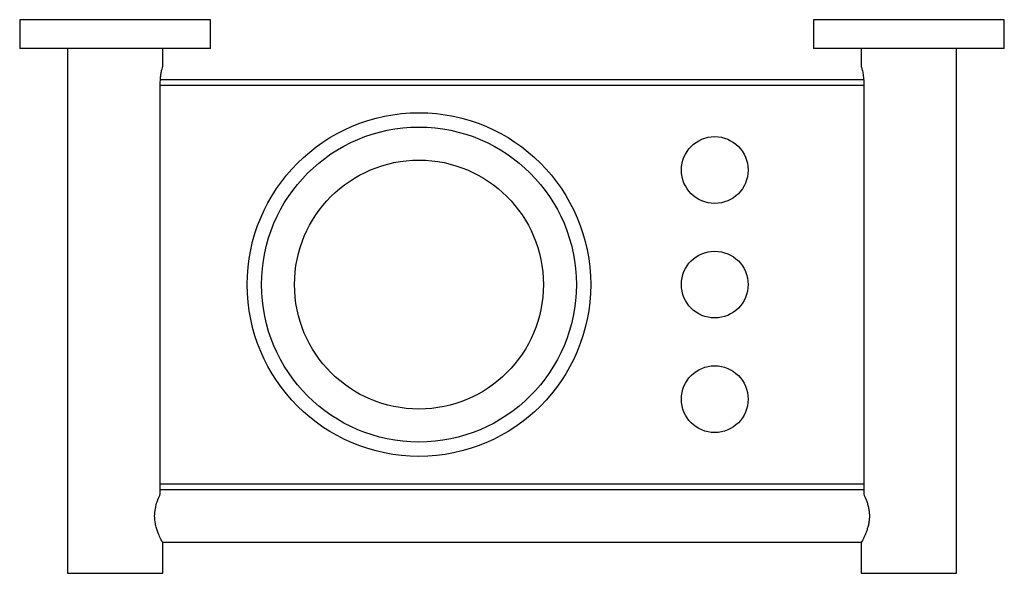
# Model space of a CAD drawing. Header units: millimetres. Extents: x 3870.698 to 3870.904, y 1809.175 to 1809.291.
import ezdxf

# ---------------------------------------------------------------- set-up
doc = ezdxf.new("R2010")
doc.units = ezdxf.units.MM
doc.layers.add('SANINDUSA', color=3, linetype='Continuous')

msp = doc.modelspace()

# ---------------------------------------------------------------- linework, layer by layer
at = {"layer": 'SANINDUSA'}
for p, q in [((3870.69797, 1809.29127), (3870.69797, 1809.28527)), ((3870.73797, 1809.29127), (3870.69797, 1809.29127)), ((3870.73797, 1809.28527), (3870.73797, 1809.29127)), ((3870.86437, 1809.29127), (3870.86437, 1809.28527)), ((3870.90437, 1809.29127), (3870.86437, 1809.29127)), ((3870.90437, 1809.28527), (3870.90437, 1809.29127)), ((3870.73797, 1809.28527), (3870.69797, 1809.28527)), ((3870.70797, 1809.28527), (3870.70797, 1809.17527)), ((3870.72797, 1809.28147), (3870.72797, 1809.28527)), ((3870.90437, 1809.28527), (3870.86437, 1809.28527)), ((3870.87437, 1809.28527), (3870.87437, 1809.28147)), ((3870.89437, 1809.17527), (3870.89437, 1809.28527)), ((3870.72745, 1809.19187), (3870.72745, 1809.27827)), ((3870.72747, 1809.27877), (3870.87488, 1809.27877)), ((3870.8749, 1809.27827), (3870.8749, 1809.19187)), ((3870.8749, 1809.27752), (3870.72745, 1809.27752)), ((3870.72745, 1809.19402), (3870.8749, 1809.19402)), ((3870.8749, 1809.19277), (3870.72745, 1809.19277)), ((3870.72792, 1809.18177), (3870.87443, 1809.18177)), ((3870.72797, 1809.17527), (3870.72797, 1809.18167)), ((3870.87437, 1809.18167), (3870.87437, 1809.17527)), ((3870.70797, 1809.17527), (3870.72797, 1809.17527)), ((3870.87437, 1809.17527), (3870.89437, 1809.17527))]:
    msp.add_line(p, q, dxfattribs=at)
for centre, radius in [((3870.78167, 1809.23577), 0.036), ((3870.78167, 1809.23577), 0.033), ((3870.84367, 1809.25977), 0.007), ((3870.78167, 1809.23577), 0.02608), ((3870.84367, 1809.23577), 0.007), ((3870.84367, 1809.21177), 0.007)]:
    msp.add_circle(centre, radius, dxfattribs=at)
for points, knots in [([(3870.72745, 1809.27827), (3870.72746, 1809.27862), (3870.72748, 1809.27932), (3870.72764, 1809.28026), (3870.72782, 1809.28099), (3870.72795, 1809.28141), (3870.72797, 1809.28145), (3870.72797, 1809.28147)], [0, 0, 0, 0, 0.20711, 0.413956, 0.627584, 0.846201, 1, 1, 1, 1]), ([(3870.87437, 1809.28147), (3870.87437, 1809.28147), (3870.87438, 1809.28145), (3870.8744, 1809.28137), (3870.87442, 1809.28131), (3870.87447, 1809.28115), (3870.8745, 1809.28105), (3870.87456, 1809.28082), (3870.8746, 1809.28068), (3870.8747, 1809.28024), (3870.87477, 1809.27989), (3870.87484, 1809.27931), (3870.87486, 1809.27911), (3870.87489, 1809.2787), (3870.8749, 1809.27849), (3870.8749, 1809.27827)], [0, 0, 0, 0, 0.125, 0.125, 0.25, 0.25, 0.375, 0.375, 0.5, 0.5, 0.75, 0.75, 0.875, 0.875, 1, 1, 1, 1]), ([(3870.72797, 1809.18167), (3870.72794, 1809.18173), (3870.72788, 1809.18183), (3870.72745, 1809.18265), (3870.72698, 1809.18367), (3870.72662, 1809.18474), (3870.72635, 1809.18585), (3870.7262, 1809.18727), (3870.72637, 1809.18888), (3870.72679, 1809.19039), (3870.72719, 1809.19134), (3870.7274, 1809.19178), (3870.72745, 1809.19187)], [0, 0, 0, 0, 0.119624, 0.238921, 0.3667, 0.436253, 0.50807, 0.618764, 0.729567, 0.840433, 0.968449, 1, 1, 1, 1]), ([(3870.8749, 1809.19187), (3870.87506, 1809.19153), (3870.87524, 1809.19113), (3870.8755, 1809.19044), (3870.87559, 1809.19019), (3870.87575, 1809.18968), (3870.87582, 1809.18942), (3870.87594, 1809.18886), (3870.87599, 1809.18856), (3870.87606, 1809.18797), (3870.87608, 1809.18768), (3870.87609, 1809.18707), (3870.87608, 1809.18677), (3870.87602, 1809.18617), (3870.87598, 1809.18588), (3870.87586, 1809.18531), (3870.87579, 1809.18503), (3870.87564, 1809.18451), (3870.87556, 1809.18426), (3870.87538, 1809.18378), (3870.87529, 1809.18356), (3870.87512, 1809.18314), (3870.87503, 1809.18295), (3870.87486, 1809.18261), (3870.87479, 1809.18245), (3870.87465, 1809.18218), (3870.87458, 1809.18206), (3870.87448, 1809.18187), (3870.87444, 1809.1818), (3870.87439, 1809.1817), (3870.87437, 1809.18167), (3870.87437, 1809.18167)], [0, 0, 0, 0, 0.125, 0.125, 0.1875, 0.1875, 0.25, 0.25, 0.3125, 0.3125, 0.375, 0.375, 0.4375, 0.4375, 0.5, 0.5, 0.5625, 0.5625, 0.625, 0.625, 0.6875, 0.6875, 0.75, 0.75, 0.8125, 0.8125, 0.875, 0.875, 0.9375, 0.9375, 1, 1, 1, 1])]:
    msp.add_open_spline(points, degree=3, knots=knots, dxfattribs=at)

doc.saveas('drawing.dxf')
